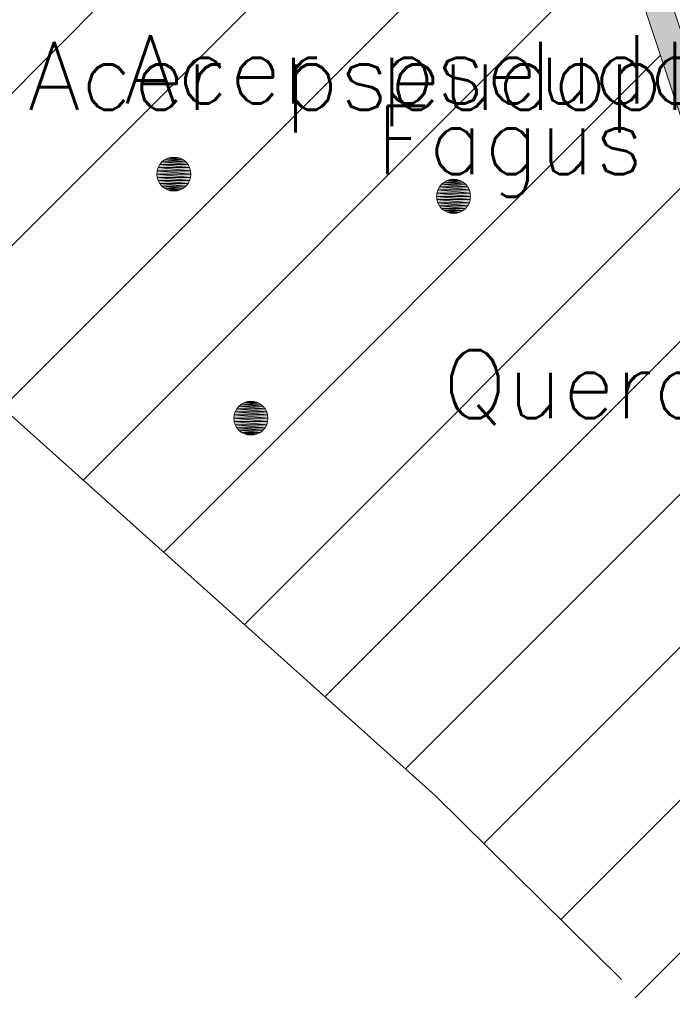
# Model space of a CAD drawing. Header units: metres. Extents: x 102852 to 106916, y 385458 to 392749.
# Tile 5 of 25: x 104573 to 104582, y 386066 to 386080. Entities that reach past the tile are written whole.
import ezdxf
from ezdxf.enums import TextEntityAlignment as Align

# ---------------------------------------------------------------- set-up
doc = ezdxf.new("R2010")
doc.units = ezdxf.units.M
for name, color, linetype, lineweight in [('0-BEPLANTING', 14, 'Continuous', 30), ('0-HAAG', 82, 'Continuous', 30), ('B-WE-GR-STRUIK-G', 90, 'Continuous', 13), ('B-WE-IE-TERREINAFSCHEIDING_KUNSTMATIG_HEKWERK-G', 6, 'Continuous', 0), ('Bomen', 84, 'Continuous', 0), ('Boomsoort', 10, 'Continuous', 0)]:
    doc.layers.add(name, color=color, linetype=linetype, lineweight=lineweight)
doc.styles.add('Style-txt', font='txt.shx')

# ---------------------------------------------------------------- blocks, each defined once
blk = doc.blocks.new('MPOLYGON_518')
at = {"layer": 'Bomen', "flags": 128}
for points in [[(104578.9385683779, 386077.6060867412), (104578.9154658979, 386077.5628650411), (104579.3774056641, 386077.5628650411)], [(104578.9696590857, 386077.6439708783), (104578.9385683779, 386077.6060867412), (104579.3543031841, 386077.6060867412)], [(104578.9385683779, 386077.6060867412), (104579.3543031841, 386077.6060867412), (104579.3774056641, 386077.5628650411)], [(104579.0075432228, 386077.675061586), (104578.9696590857, 386077.6439708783), (104579.3232124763, 386077.6439708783)], [(104578.9696590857, 386077.6439708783), (104579.3232124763, 386077.6439708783), (104579.3543031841, 386077.6060867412)], [(104579.0507649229, 386077.6981640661), (104579.0075432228, 386077.675061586), (104579.2853283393, 386077.675061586)], [(104579.0075432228, 386077.675061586), (104579.2853283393, 386077.675061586), (104579.3232124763, 386077.6439708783)], [(104579.0976632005, 386077.7123905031), (104579.0507649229, 386077.6981640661), (104579.2421066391, 386077.6981640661)], [(104579.0507649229, 386077.6981640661), (104579.2421066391, 386077.6981640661), (104579.2853283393, 386077.675061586)], [(104579.146435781, 386077.717194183), (104579.0976632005, 386077.7123905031), (104579.1952083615, 386077.7123905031)], [(104579.0976632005, 386077.7123905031), (104579.1952083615, 386077.7123905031), (104579.2421066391, 386077.6981640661)], [(104578.9012394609, 386077.5159667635), (104578.896435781, 386077.467194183), (104579.396435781, 386077.467194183)], [(104578.896435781, 386077.467194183), (104578.9012394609, 386077.4184216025), (104579.3916321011, 386077.4184216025)], [(104578.896435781, 386077.467194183), (104579.396435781, 386077.467194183), (104579.3916321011, 386077.4184216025)], [(104578.9154658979, 386077.5628650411), (104578.9012394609, 386077.5159667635), (104579.3916321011, 386077.5159667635)], [(104578.9012394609, 386077.5159667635), (104579.3916321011, 386077.5159667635), (104579.396435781, 386077.467194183)], [(104578.9154658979, 386077.5628650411), (104579.3774056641, 386077.5628650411), (104579.3916321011, 386077.5159667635)], [(104578.9012394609, 386077.4184216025), (104578.9154658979, 386077.3715233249), (104579.3774056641, 386077.3715233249)], [(104578.9012394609, 386077.4184216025), (104579.3916321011, 386077.4184216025), (104579.3774056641, 386077.3715233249)], [(104578.9154658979, 386077.3715233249), (104578.9385683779, 386077.3283016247), (104579.3543031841, 386077.3283016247)], [(104578.9154658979, 386077.3715233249), (104579.3774056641, 386077.3715233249), (104579.3543031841, 386077.3283016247)], [(104578.9385683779, 386077.3283016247), (104578.9696590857, 386077.2904174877), (104579.3232124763, 386077.2904174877)], [(104578.9385683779, 386077.3283016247), (104579.3543031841, 386077.3283016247), (104579.3232124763, 386077.2904174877)], [(104578.9696590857, 386077.2904174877), (104579.0075432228, 386077.25932678), (104579.2853283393, 386077.25932678)], [(104578.9696590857, 386077.2904174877), (104579.3232124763, 386077.2904174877), (104579.2853283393, 386077.25932678)], [(104579.0075432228, 386077.25932678), (104579.0507649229, 386077.2362242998), (104579.2421066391, 386077.2362242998)], [(104579.0075432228, 386077.25932678), (104579.2853283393, 386077.25932678), (104579.2421066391, 386077.2362242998)], [(104579.0507649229, 386077.2362242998), (104579.0976632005, 386077.2219978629), (104579.1952083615, 386077.2219978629)], [(104579.0507649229, 386077.2362242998), (104579.2421066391, 386077.2362242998), (104579.1952083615, 386077.2219978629)], [(104579.0976632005, 386077.2219978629), (104579.1952083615, 386077.2219978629), (104579.146435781, 386077.217194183)]]:
    blk.add_lwpolyline(points, close=True, dxfattribs=at)
at = {"layer": 'Bomen', "color": 74, "true_color": 0x55aa00, "flags": 128}
for points in [[(104578.9154658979, 386077.5628650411), (104578.9385683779, 386077.6060867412)], [(104578.9385683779, 386077.6060867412), (104578.9696590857, 386077.6439708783)], [(104578.9696590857, 386077.6439708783), (104579.0075432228, 386077.675061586)], [(104579.0075432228, 386077.675061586), (104579.0507649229, 386077.6981640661)], [(104579.0507649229, 386077.6981640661), (104579.0976632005, 386077.7123905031)], [(104579.0976632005, 386077.7123905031), (104579.146435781, 386077.717194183)], [(104579.146435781, 386077.717194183), (104579.1952083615, 386077.7123905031)], [(104579.1952083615, 386077.7123905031), (104579.2421066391, 386077.6981640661)], [(104579.2421066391, 386077.6981640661), (104579.2853283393, 386077.675061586)], [(104579.2853283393, 386077.675061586), (104579.3232124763, 386077.6439708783)], [(104579.3232124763, 386077.6439708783), (104579.3543031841, 386077.6060867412)], [(104579.3543031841, 386077.6060867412), (104579.3774056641, 386077.5628650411)], [(104578.896435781, 386077.467194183), (104578.9012394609, 386077.5159667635)], [(104578.9012394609, 386077.4184216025), (104578.896435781, 386077.467194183)], [(104578.9012394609, 386077.5159667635), (104578.9154658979, 386077.5628650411)], [(104579.3774056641, 386077.5628650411), (104579.3916321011, 386077.5159667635)], [(104579.3916321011, 386077.5159667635), (104579.396435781, 386077.467194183)], [(104579.396435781, 386077.467194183), (104579.3916321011, 386077.4184216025)], [(104578.9154658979, 386077.3715233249), (104578.9012394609, 386077.4184216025)], [(104578.9385683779, 386077.3283016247), (104578.9154658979, 386077.3715233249)], [(104578.9696590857, 386077.2904174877), (104578.9385683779, 386077.3283016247)], [(104579.3543031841, 386077.3283016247), (104579.3232124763, 386077.2904174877)], [(104579.3774056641, 386077.3715233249), (104579.3543031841, 386077.3283016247)], [(104579.3916321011, 386077.4184216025), (104579.3774056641, 386077.3715233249)], [(104579.0075432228, 386077.25932678), (104578.9696590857, 386077.2904174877)], [(104579.0507649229, 386077.2362242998), (104579.0075432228, 386077.25932678)], [(104579.0976632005, 386077.2219978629), (104579.0507649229, 386077.2362242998)], [(104579.146435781, 386077.217194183), (104579.0976632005, 386077.2219978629)], [(104579.1952083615, 386077.2219978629), (104579.146435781, 386077.217194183)], [(104579.2421066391, 386077.2362242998), (104579.1952083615, 386077.2219978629)], [(104579.2853283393, 386077.25932678), (104579.2421066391, 386077.2362242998)], [(104579.3232124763, 386077.2904174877), (104579.2853283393, 386077.25932678)]]:
    blk.add_lwpolyline(points, dxfattribs=at)
at = {"layer": 'Bomen'}
for points in [[(104578.9385683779, 386077.6060867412), (104578.9154658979, 386077.5628650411), (104579.3774056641, 386077.5628650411)], [(104578.9696590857, 386077.6439708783), (104578.9385683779, 386077.6060867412), (104579.3543031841, 386077.6060867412)], [(104578.9385683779, 386077.6060867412), (104579.3543031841, 386077.6060867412), (104579.3774056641, 386077.5628650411)], [(104579.0075432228, 386077.675061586), (104578.9696590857, 386077.6439708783), (104579.3232124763, 386077.6439708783)], [(104578.9696590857, 386077.6439708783), (104579.3232124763, 386077.6439708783), (104579.3543031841, 386077.6060867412)], [(104579.0507649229, 386077.6981640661), (104579.0075432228, 386077.675061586), (104579.2853283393, 386077.675061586)], [(104579.0075432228, 386077.675061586), (104579.2853283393, 386077.675061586), (104579.3232124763, 386077.6439708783)], [(104579.0976632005, 386077.7123905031), (104579.0507649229, 386077.6981640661), (104579.2421066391, 386077.6981640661)], [(104579.0507649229, 386077.6981640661), (104579.2421066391, 386077.6981640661), (104579.2853283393, 386077.675061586)], [(104579.146435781, 386077.717194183), (104579.0976632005, 386077.7123905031), (104579.1952083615, 386077.7123905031)], [(104579.0976632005, 386077.7123905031), (104579.1952083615, 386077.7123905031), (104579.2421066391, 386077.6981640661)], [(104578.9012394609, 386077.5159667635), (104578.896435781, 386077.467194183), (104579.396435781, 386077.467194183)], [(104578.9154658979, 386077.5628650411), (104578.9012394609, 386077.5159667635), (104579.3916321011, 386077.5159667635)], [(104578.9012394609, 386077.5159667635), (104579.3916321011, 386077.5159667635), (104579.396435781, 386077.467194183)], [(104578.9154658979, 386077.5628650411), (104579.3774056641, 386077.5628650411), (104579.3916321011, 386077.5159667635)]]:
    blk.add_solid(points, dxfattribs=at)
at = {"layer": 'Bomen', "extrusion": (0, 0, -1)}
for points in [[(-104578.896435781, 386077.467194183), (-104578.9012394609, 386077.4184216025), (-104579.3916321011, 386077.4184216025)], [(-104578.896435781, 386077.467194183), (-104579.396435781, 386077.467194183), (-104579.3916321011, 386077.4184216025)], [(-104578.9012394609, 386077.4184216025), (-104578.9154658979, 386077.3715233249), (-104579.3774056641, 386077.3715233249)], [(-104578.9012394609, 386077.4184216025), (-104579.3916321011, 386077.4184216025), (-104579.3774056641, 386077.3715233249)], [(-104578.9154658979, 386077.3715233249), (-104578.9385683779, 386077.3283016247), (-104579.3543031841, 386077.3283016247)], [(-104578.9154658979, 386077.3715233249), (-104579.3774056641, 386077.3715233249), (-104579.3543031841, 386077.3283016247)], [(-104578.9385683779, 386077.3283016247), (-104578.9696590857, 386077.2904174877), (-104579.3232124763, 386077.2904174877)], [(-104578.9385683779, 386077.3283016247), (-104579.3543031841, 386077.3283016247), (-104579.3232124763, 386077.2904174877)], [(-104578.9696590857, 386077.2904174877), (-104579.0075432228, 386077.25932678), (-104579.2853283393, 386077.25932678)], [(-104578.9696590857, 386077.2904174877), (-104579.3232124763, 386077.2904174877), (-104579.2853283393, 386077.25932678)], [(-104579.0075432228, 386077.25932678), (-104579.0507649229, 386077.2362242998), (-104579.2421066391, 386077.2362242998)], [(-104579.0075432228, 386077.25932678), (-104579.2853283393, 386077.25932678), (-104579.2421066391, 386077.2362242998)], [(-104579.0507649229, 386077.2362242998), (-104579.0976632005, 386077.2219978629), (-104579.1952083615, 386077.2219978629)], [(-104579.0507649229, 386077.2362242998), (-104579.2421066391, 386077.2362242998), (-104579.1952083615, 386077.2219978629)], [(-104579.0976632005, 386077.2219978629), (-104579.1952083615, 386077.2219978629), (-104579.146435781, 386077.217194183)]]:
    blk.add_solid(points, dxfattribs=at)
blk = doc.blocks.new('MPOLYGON_584')
at = {"layer": 'Bomen', "flags": 128}
for points in [[(104576.0289606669, 386074.4164264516), (104575.9910765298, 386074.385335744), (104576.3446299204, 386074.385335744)], [(104576.072182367, 386074.4395289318), (104576.0289606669, 386074.4164264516), (104576.3067457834, 386074.4164264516)], [(104576.0289606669, 386074.4164264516), (104576.3067457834, 386074.4164264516), (104576.3446299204, 386074.385335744)], [(104576.1190806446, 386074.4537553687), (104576.072182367, 386074.4395289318), (104576.2635240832, 386074.4395289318)], [(104576.072182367, 386074.4395289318), (104576.2635240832, 386074.4395289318), (104576.3067457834, 386074.4164264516)], [(104576.1678532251, 386074.4585590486), (104576.1190806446, 386074.4537553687), (104576.2166258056, 386074.4537553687)], [(104576.1190806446, 386074.4537553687), (104576.2166258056, 386074.4537553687), (104576.2635240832, 386074.4395289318)], [(104575.936883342, 386074.3042299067), (104575.922656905, 386074.2573316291), (104576.4130495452, 386074.2573316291)], [(104575.959985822, 386074.3474516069), (104575.936883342, 386074.3042299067), (104576.3988231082, 386074.3042299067)], [(104575.936883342, 386074.3042299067), (104576.3988231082, 386074.3042299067), (104576.4130495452, 386074.2573316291)], [(104575.9910765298, 386074.385335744), (104575.959985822, 386074.3474516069), (104576.3757206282, 386074.3474516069)], [(104575.959985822, 386074.3474516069), (104576.3757206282, 386074.3474516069), (104576.3988231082, 386074.3042299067)], [(104575.9910765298, 386074.385335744), (104576.3446299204, 386074.385335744), (104576.3757206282, 386074.3474516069)], [(104575.922656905, 386074.2573316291), (104575.9178532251, 386074.2085590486), (104576.4178532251, 386074.2085590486)], [(104575.9178532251, 386074.2085590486), (104575.922656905, 386074.1597864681), (104576.4130495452, 386074.1597864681)], [(104575.9178532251, 386074.2085590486), (104576.4178532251, 386074.2085590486), (104576.4130495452, 386074.1597864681)], [(104575.922656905, 386074.2573316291), (104576.4130495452, 386074.2573316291), (104576.4178532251, 386074.2085590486)], [(104575.922656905, 386074.1597864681), (104575.936883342, 386074.1128881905), (104576.3988231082, 386074.1128881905)], [(104575.922656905, 386074.1597864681), (104576.4130495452, 386074.1597864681), (104576.3988231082, 386074.1128881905)], [(104575.936883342, 386074.1128881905), (104575.959985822, 386074.0696664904), (104576.3757206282, 386074.0696664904)], [(104575.936883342, 386074.1128881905), (104576.3988231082, 386074.1128881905), (104576.3757206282, 386074.0696664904)], [(104575.959985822, 386074.0696664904), (104575.9910765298, 386074.0317823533), (104576.3446299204, 386074.0317823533)], [(104575.959985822, 386074.0696664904), (104576.3757206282, 386074.0696664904), (104576.3446299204, 386074.0317823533)], [(104575.9910765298, 386074.0317823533), (104576.0289606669, 386074.0006916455), (104576.3067457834, 386074.0006916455)], [(104575.9910765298, 386074.0317823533), (104576.3446299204, 386074.0317823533), (104576.3067457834, 386074.0006916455)], [(104576.0289606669, 386074.0006916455), (104576.072182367, 386073.9775891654), (104576.2635240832, 386073.9775891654)], [(104576.0289606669, 386074.0006916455), (104576.3067457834, 386074.0006916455), (104576.2635240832, 386073.9775891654)], [(104576.072182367, 386073.9775891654), (104576.1190806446, 386073.9633627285), (104576.2166258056, 386073.9633627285)], [(104576.072182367, 386073.9775891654), (104576.2635240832, 386073.9775891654), (104576.2166258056, 386073.9633627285)], [(104576.1190806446, 386073.9633627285), (104576.2166258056, 386073.9633627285), (104576.1678532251, 386073.9585590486)]]:
    blk.add_lwpolyline(points, close=True, dxfattribs=at)
at = {"layer": 'Bomen', "color": 74, "true_color": 0x55aa00, "flags": 128}
for points in [[(104575.9910765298, 386074.385335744), (104576.0289606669, 386074.4164264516)], [(104576.0289606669, 386074.4164264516), (104576.072182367, 386074.4395289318)], [(104576.072182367, 386074.4395289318), (104576.1190806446, 386074.4537553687)], [(104576.1190806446, 386074.4537553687), (104576.1678532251, 386074.4585590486)], [(104576.1678532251, 386074.4585590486), (104576.2166258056, 386074.4537553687)], [(104576.2166258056, 386074.4537553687), (104576.2635240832, 386074.4395289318)], [(104576.2635240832, 386074.4395289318), (104576.3067457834, 386074.4164264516)], [(104576.3067457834, 386074.4164264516), (104576.3446299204, 386074.385335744)], [(104575.922656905, 386074.2573316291), (104575.936883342, 386074.3042299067)], [(104575.936883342, 386074.3042299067), (104575.959985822, 386074.3474516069)], [(104575.959985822, 386074.3474516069), (104575.9910765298, 386074.385335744)], [(104576.3446299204, 386074.385335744), (104576.3757206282, 386074.3474516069)], [(104576.3757206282, 386074.3474516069), (104576.3988231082, 386074.3042299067)], [(104576.3988231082, 386074.3042299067), (104576.4130495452, 386074.2573316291)], [(104575.9178532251, 386074.2085590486), (104575.922656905, 386074.2573316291)], [(104575.922656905, 386074.1597864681), (104575.9178532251, 386074.2085590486)], [(104575.936883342, 386074.1128881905), (104575.922656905, 386074.1597864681)], [(104576.4130495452, 386074.1597864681), (104576.3988231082, 386074.1128881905)], [(104576.4130495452, 386074.2573316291), (104576.4178532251, 386074.2085590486)], [(104576.4178532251, 386074.2085590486), (104576.4130495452, 386074.1597864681)], [(104575.959985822, 386074.0696664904), (104575.936883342, 386074.1128881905)], [(104575.9910765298, 386074.0317823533), (104575.959985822, 386074.0696664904)], [(104576.0289606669, 386074.0006916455), (104575.9910765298, 386074.0317823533)], [(104576.072182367, 386073.9775891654), (104576.0289606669, 386074.0006916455)], [(104576.1190806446, 386073.9633627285), (104576.072182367, 386073.9775891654)], [(104576.2635240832, 386073.9775891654), (104576.2166258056, 386073.9633627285)], [(104576.3067457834, 386074.0006916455), (104576.2635240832, 386073.9775891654)], [(104576.3446299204, 386074.0317823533), (104576.3067457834, 386074.0006916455)], [(104576.3757206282, 386074.0696664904), (104576.3446299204, 386074.0317823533)], [(104576.3988231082, 386074.1128881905), (104576.3757206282, 386074.0696664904)], [(104576.1678532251, 386073.9585590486), (104576.1190806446, 386073.9633627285)], [(104576.2166258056, 386073.9633627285), (104576.1678532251, 386073.9585590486)]]:
    blk.add_lwpolyline(points, dxfattribs=at)
at = {"layer": 'Bomen'}
for points in [[(104576.0289606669, 386074.4164264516), (104575.9910765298, 386074.385335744), (104576.3446299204, 386074.385335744)], [(104576.072182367, 386074.4395289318), (104576.0289606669, 386074.4164264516), (104576.3067457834, 386074.4164264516)], [(104576.0289606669, 386074.4164264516), (104576.3067457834, 386074.4164264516), (104576.3446299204, 386074.385335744)], [(104576.1190806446, 386074.4537553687), (104576.072182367, 386074.4395289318), (104576.2635240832, 386074.4395289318)], [(104576.072182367, 386074.4395289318), (104576.2635240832, 386074.4395289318), (104576.3067457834, 386074.4164264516)], [(104576.1678532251, 386074.4585590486), (104576.1190806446, 386074.4537553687), (104576.2166258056, 386074.4537553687)], [(104576.1190806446, 386074.4537553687), (104576.2166258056, 386074.4537553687), (104576.2635240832, 386074.4395289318)], [(104575.936883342, 386074.3042299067), (104575.922656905, 386074.2573316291), (104576.4130495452, 386074.2573316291)], [(104575.959985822, 386074.3474516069), (104575.936883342, 386074.3042299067), (104576.3988231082, 386074.3042299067)], [(104575.936883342, 386074.3042299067), (104576.3988231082, 386074.3042299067), (104576.4130495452, 386074.2573316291)], [(104575.9910765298, 386074.385335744), (104575.959985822, 386074.3474516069), (104576.3757206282, 386074.3474516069)], [(104575.959985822, 386074.3474516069), (104576.3757206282, 386074.3474516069), (104576.3988231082, 386074.3042299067)], [(104575.9910765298, 386074.385335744), (104576.3446299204, 386074.385335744), (104576.3757206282, 386074.3474516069)], [(104575.922656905, 386074.2573316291), (104575.9178532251, 386074.2085590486), (104576.4178532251, 386074.2085590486)], [(104575.922656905, 386074.2573316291), (104576.4130495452, 386074.2573316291), (104576.4178532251, 386074.2085590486)]]:
    blk.add_solid(points, dxfattribs=at)
at = {"layer": 'Bomen', "extrusion": (0, 0, -1)}
for points in [[(-104575.9178532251, 386074.2085590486), (-104575.922656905, 386074.1597864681), (-104576.4130495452, 386074.1597864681)], [(-104575.9178532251, 386074.2085590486), (-104576.4178532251, 386074.2085590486), (-104576.4130495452, 386074.1597864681)], [(-104575.922656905, 386074.1597864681), (-104575.936883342, 386074.1128881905), (-104576.3988231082, 386074.1128881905)], [(-104575.922656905, 386074.1597864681), (-104576.4130495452, 386074.1597864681), (-104576.3988231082, 386074.1128881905)], [(-104575.936883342, 386074.1128881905), (-104575.959985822, 386074.0696664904), (-104576.3757206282, 386074.0696664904)], [(-104575.936883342, 386074.1128881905), (-104576.3988231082, 386074.1128881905), (-104576.3757206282, 386074.0696664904)], [(-104575.959985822, 386074.0696664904), (-104575.9910765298, 386074.0317823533), (-104576.3446299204, 386074.0317823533)], [(-104575.959985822, 386074.0696664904), (-104576.3757206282, 386074.0696664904), (-104576.3446299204, 386074.0317823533)], [(-104575.9910765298, 386074.0317823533), (-104576.0289606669, 386074.0006916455), (-104576.3067457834, 386074.0006916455)], [(-104575.9910765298, 386074.0317823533), (-104576.3446299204, 386074.0317823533), (-104576.3067457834, 386074.0006916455)], [(-104576.0289606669, 386074.0006916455), (-104576.072182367, 386073.9775891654), (-104576.2635240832, 386073.9775891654)], [(-104576.0289606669, 386074.0006916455), (-104576.3067457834, 386074.0006916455), (-104576.2635240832, 386073.9775891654)], [(-104576.072182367, 386073.9775891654), (-104576.1190806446, 386073.9633627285), (-104576.2166258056, 386073.9633627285)], [(-104576.072182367, 386073.9775891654), (-104576.2635240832, 386073.9775891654), (-104576.2166258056, 386073.9633627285)], [(-104576.1190806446, 386073.9633627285), (-104576.2166258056, 386073.9633627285), (-104576.1678532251, 386073.9585590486)]]:
    blk.add_solid(points, dxfattribs=at)
blk = doc.blocks.new('MPOLYGON_708')
at = {"layer": 'Bomen', "flags": 128}
for points in [[(104574.9396502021, 386078.0258807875), (104574.8964285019, 386078.0027783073), (104575.1742136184, 386078.0027783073)], [(104574.9865484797, 386078.0401072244), (104574.9396502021, 386078.0258807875), (104575.1309919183, 386078.0258807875)], [(104574.9396502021, 386078.0258807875), (104575.1309919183, 386078.0258807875), (104575.1742136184, 386078.0027783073)], [(104575.0353210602, 386078.0449109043), (104574.9865484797, 386078.0401072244), (104575.0840936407, 386078.0401072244)], [(104574.9865484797, 386078.0401072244), (104575.0840936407, 386078.0401072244), (104575.1309919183, 386078.0258807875)], [(104574.8043511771, 386077.8905817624), (104574.7901247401, 386077.8436834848), (104575.2805173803, 386077.8436834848)], [(104574.8274536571, 386077.9338034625), (104574.8043511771, 386077.8905817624), (104575.2662909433, 386077.8905817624)], [(104574.8043511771, 386077.8905817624), (104575.2662909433, 386077.8905817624), (104575.2805173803, 386077.8436834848)], [(104574.8585443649, 386077.9716875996), (104574.8274536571, 386077.9338034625), (104575.2431884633, 386077.9338034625)], [(104574.8274536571, 386077.9338034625), (104575.2431884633, 386077.9338034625), (104575.2662909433, 386077.8905817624)], [(104574.8964285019, 386078.0027783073), (104574.8585443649, 386077.9716875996), (104575.2120977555, 386077.9716875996)], [(104574.8585443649, 386077.9716875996), (104575.2120977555, 386077.9716875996), (104575.2431884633, 386077.9338034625)], [(104574.8964285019, 386078.0027783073), (104575.1742136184, 386078.0027783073), (104575.2120977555, 386077.9716875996)], [(104574.7901247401, 386077.8436834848), (104574.7853210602, 386077.7949109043), (104575.2853210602, 386077.7949109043)], [(104574.7853210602, 386077.7949109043), (104574.7901247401, 386077.7461383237), (104575.2805173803, 386077.7461383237)], [(104574.7853210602, 386077.7949109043), (104575.2853210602, 386077.7949109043), (104575.2805173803, 386077.7461383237)], [(104574.7901247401, 386077.8436834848), (104575.2805173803, 386077.8436834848), (104575.2853210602, 386077.7949109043)], [(104574.7901247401, 386077.7461383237), (104574.8043511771, 386077.6992400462), (104575.2662909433, 386077.6992400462)], [(104574.7901247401, 386077.7461383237), (104575.2805173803, 386077.7461383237), (104575.2662909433, 386077.6992400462)], [(104574.8043511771, 386077.6992400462), (104574.8274536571, 386077.656018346), (104575.2431884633, 386077.656018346)], [(104574.8043511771, 386077.6992400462), (104575.2662909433, 386077.6992400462), (104575.2431884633, 386077.656018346)], [(104574.8274536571, 386077.656018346), (104574.8585443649, 386077.618134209), (104575.2120977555, 386077.618134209)], [(104574.8274536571, 386077.656018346), (104575.2431884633, 386077.656018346), (104575.2120977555, 386077.618134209)], [(104574.8585443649, 386077.618134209), (104574.8964285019, 386077.5870435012), (104575.1742136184, 386077.5870435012)], [(104574.8585443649, 386077.618134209), (104575.2120977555, 386077.618134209), (104575.1742136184, 386077.5870435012)], [(104574.8964285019, 386077.5870435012), (104574.9396502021, 386077.5639410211), (104575.1309919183, 386077.5639410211)], [(104574.8964285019, 386077.5870435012), (104575.1742136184, 386077.5870435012), (104575.1309919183, 386077.5639410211)], [(104574.9396502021, 386077.5639410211), (104574.9865484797, 386077.5497145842), (104575.0840936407, 386077.5497145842)], [(104574.9396502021, 386077.5639410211), (104575.1309919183, 386077.5639410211), (104575.0840936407, 386077.5497145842)], [(104574.9865484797, 386077.5497145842), (104575.0840936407, 386077.5497145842), (104575.0353210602, 386077.5449109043)]]:
    blk.add_lwpolyline(points, close=True, dxfattribs=at)
at = {"layer": 'Bomen', "color": 74, "true_color": 0x55aa00, "flags": 128}
for points in [[(104574.8964285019, 386078.0027783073), (104574.9396502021, 386078.0258807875)], [(104574.9396502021, 386078.0258807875), (104574.9865484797, 386078.0401072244)], [(104574.9865484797, 386078.0401072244), (104575.0353210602, 386078.0449109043)], [(104575.0353210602, 386078.0449109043), (104575.0840936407, 386078.0401072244)], [(104575.0840936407, 386078.0401072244), (104575.1309919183, 386078.0258807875)], [(104575.1309919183, 386078.0258807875), (104575.1742136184, 386078.0027783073)], [(104574.7901247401, 386077.8436834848), (104574.8043511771, 386077.8905817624)], [(104574.8043511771, 386077.8905817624), (104574.8274536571, 386077.9338034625)], [(104574.8274536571, 386077.9338034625), (104574.8585443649, 386077.9716875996)], [(104574.8585443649, 386077.9716875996), (104574.8964285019, 386078.0027783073)], [(104575.1742136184, 386078.0027783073), (104575.2120977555, 386077.9716875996)], [(104575.2120977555, 386077.9716875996), (104575.2431884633, 386077.9338034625)], [(104575.2431884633, 386077.9338034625), (104575.2662909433, 386077.8905817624)], [(104575.2662909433, 386077.8905817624), (104575.2805173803, 386077.8436834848)], [(104574.7853210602, 386077.7949109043), (104574.7901247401, 386077.8436834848)], [(104574.7901247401, 386077.7461383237), (104574.7853210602, 386077.7949109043)], [(104574.8043511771, 386077.6992400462), (104574.7901247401, 386077.7461383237)], [(104575.2805173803, 386077.7461383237), (104575.2662909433, 386077.6992400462)], [(104575.2805173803, 386077.8436834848), (104575.2853210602, 386077.7949109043)], [(104575.2853210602, 386077.7949109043), (104575.2805173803, 386077.7461383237)], [(104574.8274536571, 386077.656018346), (104574.8043511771, 386077.6992400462)], [(104574.8585443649, 386077.618134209), (104574.8274536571, 386077.656018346)], [(104574.8964285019, 386077.5870435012), (104574.8585443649, 386077.618134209)], [(104575.2120977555, 386077.618134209), (104575.1742136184, 386077.5870435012)], [(104575.2431884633, 386077.656018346), (104575.2120977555, 386077.618134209)], [(104575.2662909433, 386077.6992400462), (104575.2431884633, 386077.656018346)], [(104574.9396502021, 386077.5639410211), (104574.8964285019, 386077.5870435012)], [(104574.9865484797, 386077.5497145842), (104574.9396502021, 386077.5639410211)], [(104575.0353210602, 386077.5449109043), (104574.9865484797, 386077.5497145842)], [(104575.0840936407, 386077.5497145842), (104575.0353210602, 386077.5449109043)], [(104575.1309919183, 386077.5639410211), (104575.0840936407, 386077.5497145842)], [(104575.1742136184, 386077.5870435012), (104575.1309919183, 386077.5639410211)]]:
    blk.add_lwpolyline(points, dxfattribs=at)
at = {"layer": 'Bomen'}
for points in [[(104574.9396502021, 386078.0258807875), (104574.8964285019, 386078.0027783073), (104575.1742136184, 386078.0027783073)], [(104574.9865484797, 386078.0401072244), (104574.9396502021, 386078.0258807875), (104575.1309919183, 386078.0258807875)], [(104574.9396502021, 386078.0258807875), (104575.1309919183, 386078.0258807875), (104575.1742136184, 386078.0027783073)], [(104575.0353210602, 386078.0449109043), (104574.9865484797, 386078.0401072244), (104575.0840936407, 386078.0401072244)], [(104574.9865484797, 386078.0401072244), (104575.0840936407, 386078.0401072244), (104575.1309919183, 386078.0258807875)], [(104574.8043511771, 386077.8905817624), (104574.7901247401, 386077.8436834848), (104575.2805173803, 386077.8436834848)], [(104574.8274536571, 386077.9338034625), (104574.8043511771, 386077.8905817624), (104575.2662909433, 386077.8905817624)], [(104574.8043511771, 386077.8905817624), (104575.2662909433, 386077.8905817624), (104575.2805173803, 386077.8436834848)], [(104574.8585443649, 386077.9716875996), (104574.8274536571, 386077.9338034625), (104575.2431884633, 386077.9338034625)], [(104574.8274536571, 386077.9338034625), (104575.2431884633, 386077.9338034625), (104575.2662909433, 386077.8905817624)], [(104574.8964285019, 386078.0027783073), (104574.8585443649, 386077.9716875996), (104575.2120977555, 386077.9716875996)], [(104574.8585443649, 386077.9716875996), (104575.2120977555, 386077.9716875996), (104575.2431884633, 386077.9338034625)], [(104574.8964285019, 386078.0027783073), (104575.1742136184, 386078.0027783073), (104575.2120977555, 386077.9716875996)], [(104574.7901247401, 386077.8436834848), (104574.7853210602, 386077.7949109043), (104575.2853210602, 386077.7949109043)], [(104574.7901247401, 386077.8436834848), (104575.2805173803, 386077.8436834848), (104575.2853210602, 386077.7949109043)]]:
    blk.add_solid(points, dxfattribs=at)
at = {"layer": 'Bomen', "extrusion": (0, 0, -1)}
for points in [[(-104574.7853210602, 386077.7949109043), (-104574.7901247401, 386077.7461383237), (-104575.2805173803, 386077.7461383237)], [(-104574.7853210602, 386077.7949109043), (-104575.2853210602, 386077.7949109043), (-104575.2805173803, 386077.7461383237)], [(-104574.7901247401, 386077.7461383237), (-104574.8043511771, 386077.6992400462), (-104575.2662909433, 386077.6992400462)], [(-104574.7901247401, 386077.7461383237), (-104575.2805173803, 386077.7461383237), (-104575.2662909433, 386077.6992400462)], [(-104574.8043511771, 386077.6992400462), (-104574.8274536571, 386077.656018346), (-104575.2431884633, 386077.656018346)], [(-104574.8043511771, 386077.6992400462), (-104575.2662909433, 386077.6992400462), (-104575.2431884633, 386077.656018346)], [(-104574.8274536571, 386077.656018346), (-104574.8585443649, 386077.618134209), (-104575.2120977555, 386077.618134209)], [(-104574.8274536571, 386077.656018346), (-104575.2431884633, 386077.656018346), (-104575.2120977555, 386077.618134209)], [(-104574.8585443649, 386077.618134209), (-104574.8964285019, 386077.5870435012), (-104575.1742136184, 386077.5870435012)], [(-104574.8585443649, 386077.618134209), (-104575.2120977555, 386077.618134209), (-104575.1742136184, 386077.5870435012)], [(-104574.8964285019, 386077.5870435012), (-104574.9396502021, 386077.5639410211), (-104575.1309919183, 386077.5639410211)], [(-104574.8964285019, 386077.5870435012), (-104575.1742136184, 386077.5870435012), (-104575.1309919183, 386077.5639410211)], [(-104574.9396502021, 386077.5639410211), (-104574.9865484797, 386077.5497145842), (-104575.0840936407, 386077.5497145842)], [(-104574.9396502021, 386077.5639410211), (-104575.1309919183, 386077.5639410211), (-104575.0840936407, 386077.5497145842)], [(-104574.9865484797, 386077.5497145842), (-104575.0840936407, 386077.5497145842), (-104575.0353210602, 386077.5449109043)]]:
    blk.add_solid(points, dxfattribs=at)

msp = doc.modelspace()

# ---------------------------------------------------------------- hatches: boundary and pattern name
h = msp.add_hatch()
h.set_pattern_fill('ANSI31', color=256, style=0)
h.set_pattern_definition([(45, (0, 0), (-2.245064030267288, 2.245064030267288), [])])
h.paths.add_polyline_path([(104564.1842755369, 386101.7563977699), (104569.9939072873, 386082.0358856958), (104580.225793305, 386085.4467236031), (104586.2358777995, 386067.3244535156), (104605.6724043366, 386073.155992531), (104612.1764264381, 386053.035509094), (104650.7780073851, 386064.3073174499), (104644.2796654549, 386085.4106303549), (104657.9606801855, 386089.5652219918), (104645.8529781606, 386127.4108837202), (104645.4325507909, 386128.7662513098), (104655.4503218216, 386131.7819089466), (104649.838110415, 386149.7422909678), (104644.0490000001, 386169.16), (104643.9160000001, 386169.54), (104635.7880000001, 386167.129), (104627.6330000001, 386164.5790000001), (104616.6940000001, 386161.244), (104608.3002453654, 386158.6214454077), (104611.3350000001, 386148.869), (104612.0471710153, 386149.0987510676), (104609.2890000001, 386157.973), (104643.6010000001, 386168.716), (104649.4560000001, 386149.624), (104654.9479705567, 386132.0484166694), (104644.9310000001, 386129.033), (104645.4720000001, 386127.289), (104657.4560000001, 386089.83), (104643.7792032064, 386085.6766892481), (104650.2762713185, 386064.5775130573), (104612.4374648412, 386053.5284377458), (104605.9325568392, 386073.6516617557), (104586.4931988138, 386067.8192732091), (104580.4793519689, 386085.9528879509), (104570.2605073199, 386082.5463974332), (104564.5670252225, 386101.8725530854)])
at = {"layer": '0-BEPLANTING', "ltscale": 0.2}
h = msp.add_hatch(dxfattribs=at)
h.set_pattern_fill('ANSI31', color=256, scale=0.1, pattern_type=2)
h.set_pattern_definition([(44.99999999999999, (0, 0), (-1.122532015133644, 1.122532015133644), [])])
h.paths.add_polyline_path([(104550.3490000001, 386139.095), (104583.1190000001, 386149.26), (104585.7600569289, 386140.7524644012), (104586.5220000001, 386140.989), (104586.1390000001, 386141.4540000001), (104583.7390000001, 386150.239), (104549.4810000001, 386139.439), (104560.8370000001, 386103.316), (104563.9940000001, 386104.301), (104564.2820004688, 386103.3116304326), (104564.957222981, 386103.5257569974), (104564.4655765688, 386105.0761051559), (104561.1790000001, 386104.057)])
h.paths.add_polyline_path([(104576.2880000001, 386103.9760000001), (104574.5597408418, 386103.3595684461), (104579.6618840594, 386086.7956979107), (104570.9460000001, 386084.049), (104565.3743222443, 386102.1175402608), (104564.5676532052, 386101.8704214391), (104570.2605073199, 386082.5463974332), (104580.4793519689, 386085.9528879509), (104586.4931988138, 386067.8192732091), (104605.9325568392, 386073.6516617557), (104607.8065752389, 386072.8162080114), (104619.4457785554, 386076.4270093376), (104618.713902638, 386078.7861678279), (104587.1250000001, 386069.04)])
h.paths.add_polyline_path([(104546.4280000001, 386098.595), (104550.1877364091, 386095.2851488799), (104560.648595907, 386084.9927507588), (104578.8753677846, 386068.668087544), (104581.6150000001, 386065.966), (104582.6410000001, 386064.571), (104588.9816223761, 386058.6344620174), (104590.3100729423, 386060.001294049), (104591.6281372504, 386060.8368241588), (104593.0288151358, 386060.9315262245), (104593.9900072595, 386060.4988513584), (104603.265481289, 386055.1711129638), (104606.4626729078, 386052.9901474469), (104612.408394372, 386048.467299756), (104627.2455826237, 386038.3101146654), (104637.5991495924, 386031.6363431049), (104639.1644444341, 386030.7137859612), (104640.1246944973, 386030.9515335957), (104640.5955594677, 386031.6363431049), (104640.7881869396, 386032.2569533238), (104651.5946205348, 386057.5450008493), (104653.3415504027, 386061.7331548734), (104654.3962120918, 386064.6747598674), (104657.1959468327, 386071.3737568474), (104662.1278663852, 386084.6974408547), (104663.201518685, 386087.6317531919), (104663.7025642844, 386090.4229450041), (104665.7625494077, 386106.0232700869), (104667.191295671, 386118.2739088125), (104667.7457468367, 386128.4376180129), (104667.9356082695, 386135.5249317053), (104655.4503218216, 386131.7819089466), (104645.4325507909, 386128.7662513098), (104657.9606801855, 386089.5652219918), (104644.2796654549, 386085.4106303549), (104650.7780073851, 386064.3073174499), (104612.1764264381, 386053.035509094), (104605.6724043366, 386073.155992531), (104586.2358777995, 386067.3244535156), (104580.225793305, 386085.4467236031), (104569.9939072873, 386082.0358856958), (104564.1842755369, 386101.7563977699), (104556.9414146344, 386099.5341633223), (104555.7487183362, 386103.7751448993), (104553.9354244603, 386103.2192125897), (104552.0230000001, 386109.457), (104556.8830000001, 386110.959), (104558.812674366, 386104.7153977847), (104557.3375849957, 386104.2627290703), (104558.1790000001, 386101.463), (104560.3571369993, 386102.1176051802), (104548.5090000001, 386139.899), (104547.4771563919, 386141.4574519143), (104546.5320000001, 386140.596), (104546.1660000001, 386140.244), (104545.5224477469, 386139.6107987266), (104544.9968943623, 386138.8767026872), (104544.6048810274, 386138.0634198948), (104544.3580000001, 386137.195), (104539.6770000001, 386121.483), (104549.9070000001, 386120.0410000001), (104548.0071037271, 386107.2220395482), (104545.7439367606, 386099.8356930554)])
h.paths.add_polyline_path([(104572.2202884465, 386145.4914172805), (104582.3171167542, 386148.6233751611), (104581.4283178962, 386151.4886913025), (104571.3314895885, 386148.3567334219)], flags=9)
at = {"layer": '0-HAAG', "ltscale": 0.2, "true_color": 0x136734}
for points in [[(104564.1842755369, 386101.7563977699), (104569.9939072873, 386082.0358856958), (104580.225793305, 386085.4467236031), (104586.2358777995, 386067.3244535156), (104605.6724043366, 386073.155992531), (104612.1764264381, 386053.035509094), (104650.7780073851, 386064.3073174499), (104644.2796654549, 386085.4106303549), (104657.9606801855, 386089.5652219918), (104645.8529781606, 386127.4108837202), (104645.4325507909, 386128.7662513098), (104655.4503218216, 386131.7819089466), (104649.838110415, 386149.7422909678), (104644.0490000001, 386169.16), (104643.9160000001, 386169.54), (104635.7880000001, 386167.129), (104627.6330000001, 386164.5790000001), (104616.6940000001, 386161.244), (104608.3002453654, 386158.6214454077), (104611.3350000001, 386148.869), (104612.0471710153, 386149.0987510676), (104609.2890000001, 386157.973), (104643.6010000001, 386168.716), (104649.4560000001, 386149.624), (104654.9479705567, 386132.0484166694), (104644.9310000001, 386129.033), (104645.4720000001, 386127.289), (104657.4560000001, 386089.83), (104643.7792032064, 386085.6766892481), (104650.2762713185, 386064.5775130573), (104612.4374648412, 386053.5284377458), (104605.9325568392, 386073.6516617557), (104586.4931988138, 386067.8192732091), (104580.4793519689, 386085.9528879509), (104570.2605073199, 386082.5463974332), (104564.5670252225, 386101.8725530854), (104564.1842755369, 386101.7563977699), (104631.7105000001, 386165.8540000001), (104627.6330000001, 386164.5790000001), (104610.6680855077, 386153.5358755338), (104609.2890000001, 386157.973), (104631.461543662, 386164.9151670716), (104643.6010000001, 386168.716)], [(104564.1842755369, 386101.7563977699), (104569.9939072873, 386082.0358856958), (104580.225793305, 386085.4467236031), (104586.2358777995, 386067.3244535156), (104605.6724043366, 386073.155992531), (104612.1764264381, 386053.035509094), (104650.7780073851, 386064.3073174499), (104644.2796654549, 386085.4106303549), (104657.9606801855, 386089.5652219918), (104645.8529781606, 386127.4108837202), (104645.4325507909, 386128.7662513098), (104655.4503218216, 386131.7819089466), (104649.838110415, 386149.7422909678), (104644.0490000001, 386169.16), (104643.9160000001, 386169.54), (104635.7880000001, 386167.129), (104627.6330000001, 386164.5790000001), (104616.6940000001, 386161.244), (104608.3002453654, 386158.6214454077), (104611.3350000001, 386148.869), (104612.0471710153, 386149.0987510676), (104609.2890000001, 386157.973), (104643.6010000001, 386168.716), (104649.4560000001, 386149.624), (104654.9479705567, 386132.0484166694), (104644.9310000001, 386129.033), (104645.4720000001, 386127.289), (104657.4560000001, 386089.83), (104643.7792032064, 386085.6766892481), (104650.2762713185, 386064.5775130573), (104612.4374648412, 386053.5284377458), (104605.9325568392, 386073.6516617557), (104586.4931988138, 386067.8192732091), (104580.4793519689, 386085.9528879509), (104570.2605073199, 386082.5463974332), (104564.5670252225, 386101.8725530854), (104564.1842755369, 386101.7563977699), (104616.9656041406, 386160.3765252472), (104627.8789487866, 386163.7934657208), (104636.0330050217, 386166.3464800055), (104643.6010000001, 386168.716)], [(104564.1842755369, 386101.7563977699), (104569.9939072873, 386082.0358856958), (104580.225793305, 386085.4467236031), (104586.2358777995, 386067.3244535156), (104605.6724043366, 386073.155992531), (104612.1764264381, 386053.035509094), (104650.7780073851, 386064.3073174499), (104644.2796654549, 386085.4106303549), (104657.9606801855, 386089.5652219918), (104645.8529781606, 386127.4108837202), (104645.4325507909, 386128.7662513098), (104655.4503218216, 386131.7819089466), (104649.838110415, 386149.7422909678), (104644.0490000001, 386169.16), (104643.9160000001, 386169.54), (104635.7880000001, 386167.129), (104627.6330000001, 386164.5790000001), (104616.6940000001, 386161.244), (104608.3002453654, 386158.6214454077), (104611.3350000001, 386148.869), (104612.0471710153, 386149.0987510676), (104609.2890000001, 386157.973), (104643.6010000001, 386168.716), (104649.4560000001, 386149.624), (104654.9479705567, 386132.0484166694), (104644.9310000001, 386129.033), (104645.4720000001, 386127.289), (104657.4560000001, 386089.83), (104643.7792032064, 386085.6766892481), (104650.2762713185, 386064.5775130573), (104612.4374648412, 386053.5284377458), (104605.9325568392, 386073.6516617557), (104586.4931988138, 386067.8192732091), (104580.4793519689, 386085.9528879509), (104570.2605073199, 386082.5463974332), (104564.5670252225, 386101.8725530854)]]:
    msp.add_hatch(color=116, dxfattribs=at).paths.add_polyline_path(points)

# ---------------------------------------------------------------- linework, layer by layer
at = {"layer": 'B-WE-GR-STRUIK-G', "flags": 128}
for points in [[(104650.2762713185, 386064.5775130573), (104612.4374648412, 386053.5284377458), (104605.9325568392, 386073.6516617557), (104586.4931988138, 386067.8192732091), (104580.4793519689, 386085.9528879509), (104570.2605073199, 386082.5463974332), (104564.5670252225, 386101.8725530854), (104564.1842755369, 386101.7563977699), (104569.9939072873, 386082.0358856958), (104580.225793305, 386085.4467236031), (104586.2358777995, 386067.3244535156), (104605.6724043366, 386073.155992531), (104612.1764264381, 386053.035509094), (104650.7780073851, 386064.3073174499)], [(104581.6150000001, 386065.966), (104578.8753677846, 386068.668087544), (104560.648595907, 386084.9927507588), (104550.1877364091, 386095.2851488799), (104546.4280000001, 386098.595)]]:
    msp.add_lwpolyline(points, dxfattribs=at)
at = {"layer": 'B-WE-IE-TERREINAFSCHEIDING_KUNSTMATIG_HEKWERK-G'}
msp.add_3dface([(104609.0740000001, 386114.145), (104619.9450000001, 386079.1660000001), (104587.1250000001, 386069.04), (104576.2880000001, 386103.9760000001)], dxfattribs=at)

# ---------------------------------------------------------------- block references
at = {"layer": 'Bomen', "rotation": 360}
for name in ['MPOLYGON_708', 'MPOLYGON_518', 'MPOLYGON_584']:
    msp.add_blockref(name, (0, 0, 0.1341), dxfattribs=at)

# ---------------------------------------------------------------- texts
at = {"layer": 'Boomsoort', "color": 7, "style": 'Style-txt'}
for s, p in [('Acer pseudoplatanus', (104588.4831037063, 386078.8330653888, 0.1341)), ('Acer pseudoplatanus', (104587.0674385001, 386078.7386877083, 0.1341)), ('Fagus sylvatica', (104588.5353210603, 386077.7949109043, 0.1341)), ('Quercus robur', (104588.8345198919, 386074.2085590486, 0.1341))]:
    msp.add_text(s, height=1, dxfattribs=at).set_placement(p, align=Align.RIGHT)

doc.saveas('drawing.dxf')
